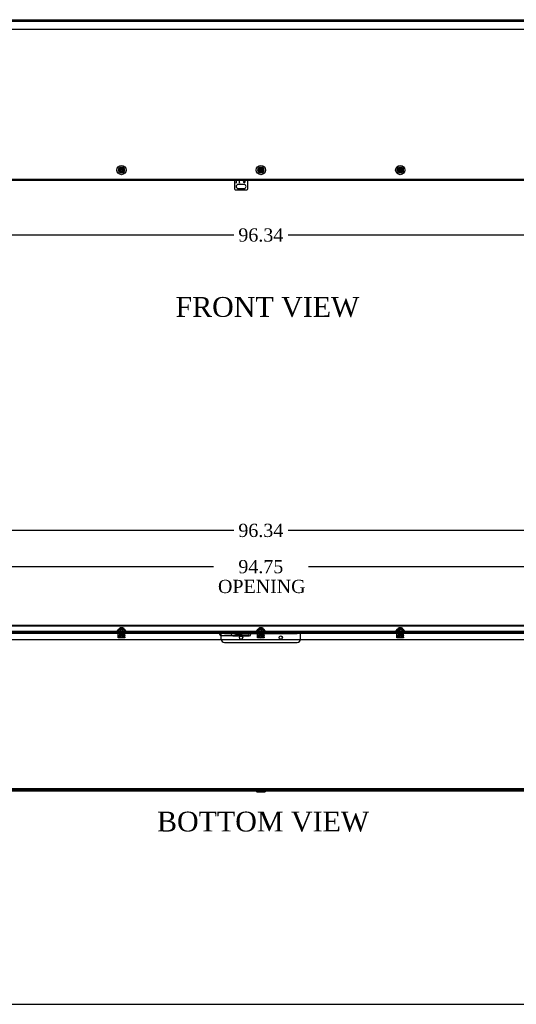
# Model space of a CAD drawing. Header units: inches. Extents: x 1 to 240, y -1 to 159.
# Tile 2 of 12: x 76 to 113, y 0 to 75. Entities that reach past the tile are written whole.
import ezdxf
from ezdxf.enums import TextEntityAlignment as Align
from ezdxf.lldxf.tags import DXFTag

# ---------------------------------------------------------------- set-up
doc = ezdxf.new("R2010")
doc.units = ezdxf.units.IN
doc.header["$MEASUREMENT"] = 0
for name, color, linetype in [('COM55240', 7, 'Continuous'), ('COM70472-36', 7, 'Continuous'), ('COM70473-36', 7, 'Continuous'), ('COM70475', 7, 'Continuous'), ('COM70985-8', 7, 'Continuous'), ('Default', 7, 'Continuous'), ('NTS16522', 7, 'Continuous'), ('RNG17670', 7, 'Continuous'), ('RVT19019', 7, 'Continuous'), ('SCS19475', 7, 'Continuous')]:
    doc.layers.add(name, color=color, linetype=linetype)
doc.styles.add('SEACAD_Times_New_Roman', font='times.ttf')
tags = doc.linetypes.add('HIDDEN2', pattern=[0.1875, 0.125, -0.0625]).pattern_tags.tags
tags[6:7] = [DXFTag(74, 4), DXFTag(75, 0), DXFTag(340, '0'), DXFTag(46, 0.0), DXFTag(50, 0.0), DXFTag(44, 0.0), DXFTag(45, 0.0)]
tags[4:5] = [DXFTag(74, 4), DXFTag(75, 0), DXFTag(340, '0'), DXFTag(46, 0.0), DXFTag(50, 0.0), DXFTag(44, 0.0), DXFTag(45, 0.0)]
doc.dimstyles.new('HAMMOND_(STH_-_240x160)', dxfattribs={"dimtxt": 1, "dimasz": 1.25, "dimexe": 0.5, "dimexo": 0.5, "dimgap": 0.25, "dimtad": 0, "dimtih": 1, "dimtoh": 1, "dimzin": 0, "dimdsep": 46, "dimtxsty": 'SEACAD_Times_New_Roman', "dimblk1": '_SE_FILLED', "dimblk2": '_SE_FILLED', "dimsah": 1, "dimcen": 0.5, "dimadec": 0, "dimazin": 0, "dimtfac": 0.8, "dimtofl": 0, "dimtmove": 1, "dimatfit": 3, "dimfxl": 1, "dimtolj": 1, "dimtzin": 0, "dimarcsym": 0})

# ---------------------------------------------------------------- blocks, each defined once
blk = doc.blocks.new('SE2')
at = {"layer": 'COM55240', "color": 7, "linetype": 'Continuous'}
for p, q in [((92.139, 62.717), (92.139, 62.081)), ((92.264, 62.717), (92.264, 62.518)), ((92.264, 62.717), (92.264, 62.554)), ((92.514, 62.518), (92.514, 62.717)), ((92.514, 62.554), (92.514, 62.717)), ((93.139, 62.081), (93.139, 62.717)), ((92.201, 62.018), (93.076, 62.018)), ((92.264, 62.518), (92.264, 62.554)), ((92.264, 62.518), (92.264, 62.518)), ((92.858, 62.424), (92.42, 62.424)), ((92.42, 62.112), (92.858, 62.112)), ((92.514, 62.554), (92.514, 62.518)), ((92.514, 62.518), (92.514, 62.518))]:
    blk.add_line(p, q, dxfattribs=at)
blk.add_circle((92.889, 62.618), 0.0625, dxfattribs=at)
for centre, radius, start, end in [((92.253, 62.132), 0.125, 204.29519, 245.70481), ((92.42, 62.268), 0.156, 90, 270), ((92.858, 62.268), 0.156, 270, 90), ((93.025, 62.132), 0.125, 294.29519, 335.70481)]:
    blk.add_arc(centre, radius, start, end, dxfattribs=at)
at = {"layer": 'COM70473-36', "color": 7, "linetype": 'HIDDEN2'}
for p, q in [((142.203, 74.757), (46.075, 74.757)), ((92.014, 62.789), (46.092, 62.789)), ((91.889, 62.789), (91.889, 62.717)), ((93.264, 62.789), (92.014, 62.789)), ((142.186, 62.789), (93.264, 62.789)), ((93.389, 62.717), (93.389, 62.789))]:
    blk.add_line(p, q, dxfattribs=at)
at = {"layer": 'COM70473-36', "color": 7, "linetype": 'Continuous'}
for p, q in [((92.014, 62.717), (46.092, 62.717)), ((93.264, 62.717), (92.014, 62.717)), ((142.186, 62.717), (93.264, 62.717))]:
    blk.add_line(p, q, dxfattribs=at)
for centre, radius in [((83.596, 63.514), 0.351), ((83.596, 63.514), 0.224), ((94.139, 63.514), 0.351), ((94.139, 63.514), 0.224), ((104.682, 63.514), 0.351), ((104.682, 63.514), 0.224)]:
    blk.add_circle(centre, radius, dxfattribs=at)
at = {"layer": 'COM70473-36', "color": 7, "linetype": 'HIDDEN2'}
for centre in [(83.596, 63.514), (94.139, 63.514), (104.682, 63.514)]:
    blk.add_circle(centre, 0.129, dxfattribs=at)
at = {"layer": 'COM70985-8', "color": 7, "linetype": 'Continuous'}
for p, q in [((45.809, 74.889), (142.468, 74.889)), ((142.504, 74.139), (45.774, 74.139))]:
    blk.add_line(p, q, dxfattribs=at)
at = {"layer": 'SCS19475', "color": 7, "linetype": 'Continuous'}
for p, q in [((83.539, 63.541), (83.438, 63.541)), ((83.438, 63.486), (83.539, 63.486)), ((83.581, 63.541), (83.539, 63.541)), ((83.539, 63.486), (83.581, 63.486)), ((83.611, 63.601), (83.581, 63.601)), ((83.581, 63.601), (83.581, 63.575)), ((83.581, 63.575), (83.581, 63.541)), ((83.581, 63.486), (83.581, 63.453)), ((83.581, 63.453), (83.581, 63.426)), ((83.581, 63.426), (83.611, 63.426)), ((83.611, 63.575), (83.611, 63.601)), ((83.611, 63.541), (83.611, 63.575)), ((83.653, 63.541), (83.611, 63.541)), ((83.611, 63.486), (83.653, 63.486)), ((83.611, 63.453), (83.611, 63.486)), ((83.611, 63.426), (83.611, 63.453)), ((83.754, 63.541), (83.653, 63.541)), ((83.653, 63.486), (83.754, 63.486)), ((94.082, 63.541), (93.981, 63.541)), ((93.981, 63.486), (94.082, 63.486)), ((94.124, 63.541), (94.082, 63.541)), ((94.082, 63.486), (94.124, 63.486)), ((94.154, 63.601), (94.124, 63.601)), ((94.124, 63.601), (94.124, 63.575)), ((94.124, 63.575), (94.124, 63.541)), ((94.124, 63.486), (94.124, 63.453)), ((94.124, 63.453), (94.124, 63.426)), ((94.124, 63.426), (94.154, 63.426)), ((94.154, 63.575), (94.154, 63.601)), ((94.154, 63.541), (94.154, 63.575)), ((94.196, 63.541), (94.154, 63.541)), ((94.154, 63.486), (94.196, 63.486)), ((94.154, 63.453), (94.154, 63.486)), ((94.154, 63.426), (94.154, 63.453)), ((94.297, 63.541), (94.196, 63.541)), ((94.196, 63.486), (94.297, 63.486)), ((104.625, 63.541), (104.524, 63.541)), ((104.524, 63.486), (104.625, 63.486)), ((104.667, 63.541), (104.625, 63.541)), ((104.625, 63.486), (104.667, 63.486)), ((104.697, 63.601), (104.667, 63.601)), ((104.667, 63.601), (104.667, 63.575)), ((104.667, 63.575), (104.667, 63.541)), ((104.667, 63.486), (104.667, 63.453)), ((104.667, 63.453), (104.667, 63.426)), ((104.667, 63.426), (104.697, 63.426)), ((104.697, 63.575), (104.697, 63.601)), ((104.697, 63.541), (104.697, 63.575)), ((104.739, 63.541), (104.697, 63.541)), ((104.697, 63.486), (104.739, 63.486)), ((104.697, 63.453), (104.697, 63.486)), ((104.697, 63.426), (104.697, 63.453)), ((104.84, 63.541), (104.739, 63.541)), ((104.739, 63.486), (104.84, 63.486))]:
    blk.add_line(p, q, dxfattribs=at)
for centre in [(83.596, 63.514), (94.139, 63.514), (104.682, 63.514)]:
    blk.add_circle(centre, 0.179, dxfattribs=at)
for centre, radius, start, end in [((83.596, 63.514), 0.161, 170.13595, 189.86405), ((83.596, 63.514), 0.0631, 103.74814, 154.17017), ((83.596, 63.514), 0.0631, 205.82983, 256.25186), ((83.596, 63.514), 0.0631, 25.82983, 76.25186), ((83.596, 63.514), 0.0631, 283.74814, 334.17017), ((83.596, 63.514), 0.161, 350.13595, 9.86405), ((94.139, 63.514), 0.161, 170.13595, 189.86405), ((94.139, 63.514), 0.0631, 103.74814, 154.17017), ((94.139, 63.514), 0.0631, 205.82983, 256.25186), ((94.139, 63.514), 0.0631, 25.82983, 76.25186), ((94.139, 63.514), 0.0631, 283.74814, 334.17017), ((94.139, 63.514), 0.161, 350.13595, 9.86405), ((104.682, 63.514), 0.161, 170.13595, 189.86405), ((104.682, 63.514), 0.0631, 103.74814, 154.17017), ((104.682, 63.514), 0.0631, 205.82983, 256.25186), ((104.682, 63.514), 0.0631, 25.82983, 76.25186), ((104.682, 63.514), 0.0631, 283.74814, 334.17017), ((104.682, 63.514), 0.161, 350.13595, 9.86405)]:
    blk.add_arc(centre, radius, start, end, dxfattribs=at)
blk = doc.blocks.new('SE6')
at = {"layer": 'COM55240', "color": 7, "linetype": 'Continuous'}
for p, q in [((92.139, 28.488), (92.139, 28.431)), ((92.139, 28.488), (92.201, 28.488)), ((92.139, 28.431), (92.201, 28.431)), ((92.201, 28.488), (93.076, 28.488)), ((92.201, 28.488), (92.201, 28.431)), ((92.201, 28.431), (93.076, 28.431)), ((92.264, 28.431), (92.264, 28.428)), ((92.264, 28.344), (92.264, 28.428)), ((92.514, 28.344), (92.264, 28.344)), ((92.514, 28.428), (92.514, 28.431)), ((92.514, 28.428), (92.514, 28.344)), ((93.076, 28.488), (93.076, 28.431)), ((93.076, 28.488), (93.139, 28.488)), ((93.076, 28.431), (93.139, 28.431)), ((93.139, 28.488), (93.139, 28.431))]:
    blk.add_line(p, q, dxfattribs=at)
at = {"layer": 'COM55240', "color": 7, "linetype": 'HIDDEN2'}
for p, q in [((92.264, 28.431), (92.264, 28.488)), ((92.264, 28.431), (92.264, 28.488)), ((92.264, 28.488), (92.264, 28.431)), ((92.514, 28.395), (92.264, 28.395)), ((92.514, 28.431), (92.514, 28.488)), ((92.514, 28.431), (92.514, 28.488)), ((92.57, 28.488), (92.57, 28.431)), ((92.707, 28.431), (92.707, 28.488)), ((92.826, 28.488), (92.826, 28.431)), ((92.951, 28.431), (92.951, 28.488)), ((93.014, 28.431), (93.014, 28.488))]:
    blk.add_line(p, q, dxfattribs=at)
at = {"layer": 'COM70472-36', "color": 7, "linetype": 'HIDDEN2'}
for p, q in [((46.764, 28.488), (91.139, 28.488)), ((83.481, 28.56), (83.481, 28.488)), ((83.711, 28.488), (83.711, 28.56)), ((91.139, 28.488), (91.926, 28.488)), ((92.57, 28.56), (92.57, 28.488)), ((92.707, 28.488), (92.707, 28.56)), ((93.139, 28.488), (141.514, 28.488)), ((94.024, 28.56), (94.024, 28.488)), ((94.254, 28.488), (94.254, 28.56)), ((104.567, 28.56), (104.567, 28.488)), ((104.797, 28.488), (104.797, 28.56)), ((91.139, 28.293), (91.948, 28.293)), ((142.139, 16.704), (46.139, 16.704)), ((93.731, 16.674), (93.849, 16.557)), ((94.408, 16.548), (93.87, 16.548)), ((94.014, 16.548), (94.014, 16.476)), ((94.264, 16.476), (94.264, 16.548)), ((94.429, 16.557), (94.547, 16.674))]:
    blk.add_line(p, q, dxfattribs=at)
at = {"layer": 'COM70472-36', "color": 7, "linetype": 'Continuous'}
for p, q in [((91.926, 28.488), (92.139, 28.488)), ((91.948, 28.293), (93.139, 28.293)), ((142.139, 16.632), (46.139, 16.632)), ((93.68, 16.623), (93.798, 16.506)), ((93.87, 16.476), (94.408, 16.476)), ((94.48, 16.506), (94.597, 16.623))]:
    blk.add_line(p, q, dxfattribs=at)
at = {"layer": 'COM70472-36', "color": 7, "linetype": 'HIDDEN2'}
for centre, radius, start, end in [((91.139, 28.418), 0.125, 164.21669, 270), ((93.659, 16.602), 0.102, 45, 90), ((93.87, 16.578), 0.03, 225, 270), ((94.408, 16.578), 0.03, 270, 315), ((94.619, 16.602), 0.102, 90, 135)]:
    blk.add_arc(centre, radius, start, end, dxfattribs=at)
at = {"layer": 'COM70472-36', "color": 7, "linetype": 'Continuous'}
for centre, radius, start, end in [((93.139, 28.418), 0.125, 270, 15.78331), ((93.659, 16.602), 0.03, 45, 90), ((93.87, 16.578), 0.102, 225, 270), ((94.408, 16.578), 0.102, 270, 315), ((94.619, 16.602), 0.03, 90, 135)]:
    blk.add_arc(centre, radius, start, end, dxfattribs=at)
at = {"layer": 'COM70472-36', "color": 7, "linetype": 'HIDDEN2'}
for points, knots in [([(91.139, 28.56), (91.132, 28.56), (91.125, 28.56), (91.112, 28.56), (91.106, 28.56), (91.093, 28.559), (91.087, 28.558), (91.075, 28.555), (91.069, 28.553), (91.058, 28.547), (91.053, 28.542), (91.044, 28.531), (91.04, 28.524), (91.032, 28.507), (91.029, 28.498), (91.023, 28.476), (91.02, 28.464), (91.019, 28.452)], [0, 0, 0, 0, 0.125, 0.125, 0.25, 0.25, 0.375, 0.375, 0.5, 0.5, 0.625, 0.625, 0.75, 0.75, 0.875, 0.875, 1, 1, 1, 1]), ([(91.139, 28.488), (91.136, 28.488), (91.13, 28.488), (91.121, 28.488), (91.112, 28.488), (91.103, 28.488), (91.095, 28.488), (91.087, 28.487), (91.079, 28.487), (91.071, 28.486), (91.061, 28.484), (91.049, 28.481), (91.038, 28.475), (91.03, 28.469), (91.026, 28.464), (91.022, 28.458), (91.02, 28.454), (91.019, 28.452)], [0, 0, 0, 0, 0.064467, 0.128729, 0.192586, 0.25584, 0.318296, 0.379772, 0.440105, 0.499142, 0.556739, 0.680356, 0.795221, 0.84942, 0.9015, 0.95162, 1, 1, 1, 1]), ([(93.238, 28.525), (93.235, 28.529), (93.232, 28.533), (93.225, 28.542), (93.22, 28.547), (93.209, 28.553), (93.203, 28.555), (93.191, 28.558), (93.185, 28.559), (93.172, 28.56), (93.166, 28.56), (93.152, 28.56), (93.146, 28.56), (93.139, 28.56)], [0.2983962, 0.2983962, 0.2983962, 0.2983962, 0.375, 0.375, 0.5, 0.5, 0.625, 0.625, 0.75, 0.75, 0.875, 0.875, 1, 1, 1, 1])]:
    blk.add_open_spline(points, degree=3, knots=knots, dxfattribs=at)
at = {"layer": 'COM70472-36', "color": 7, "linetype": 'Continuous'}
for points, knots in [([(93.259, 28.452), (93.259, 28.453), (93.258, 28.456), (93.256, 28.459), (93.253, 28.462), (93.251, 28.465), (93.248, 28.468), (93.245, 28.471), (93.242, 28.473), (93.239, 28.476), (93.235, 28.478), (93.231, 28.479), (93.227, 28.481), (93.223, 28.482), (93.219, 28.484), (93.21, 28.486), (93.197, 28.487), (93.181, 28.488), (93.166, 28.488), (93.152, 28.488), (93.143, 28.488), (93.139, 28.488)], [0, 0, 0, 0, 0.027466, 0.055461, 0.084035, 0.11323, 0.14308, 0.173615, 0.204858, 0.236824, 0.269518, 0.302936, 0.337071, 0.37191, 0.407439, 0.443638, 0.575107, 0.712953, 0.807502, 0.903408, 1, 1, 1, 1]), ([(93.259, 28.452), (93.257, 28.464), (93.255, 28.476), (93.249, 28.498), (93.246, 28.507), (93.241, 28.519), (93.239, 28.522), (93.238, 28.525)], [0, 0, 0, 0, 0.125, 0.125, 0.25, 0.25, 0.2983962, 0.2983962, 0.2983962, 0.2983962])]:
    blk.add_open_spline(points, degree=3, knots=knots, dxfattribs=at)
at = {"layer": 'COM70473-36', "color": 7, "linetype": 'Continuous'}
for p, q in [((46.092, 28.632), (142.186, 28.632)), ((83.372, 28.778), (83.245, 28.632)), ((83.372, 28.778), (83.82, 28.778)), ((83.947, 28.632), (83.82, 28.778)), ((93.264, 28.524), (92.014, 28.524)), ((93.915, 28.778), (93.788, 28.632)), ((93.915, 28.778), (94.363, 28.778)), ((94.49, 28.632), (94.363, 28.778)), ((104.458, 28.778), (104.331, 28.632)), ((104.458, 28.778), (104.906, 28.778)), ((105.033, 28.632), (104.906, 28.778)), ((46.092, 28.007), (142.186, 28.007)), ((92.014, 28.274), (93.264, 28.274))]:
    blk.add_line(p, q, dxfattribs=at)
at = {"layer": 'COM70473-36', "color": 7, "linetype": 'HIDDEN2'}
for p, q in [((46.092, 28.56), (142.186, 28.56)), ((83.467, 28.778), (83.299, 28.585)), ((83.892, 28.585), (83.724, 28.778)), ((94.01, 28.778), (93.842, 28.585)), ((94.435, 28.585), (94.267, 28.778)), ((104.553, 28.778), (104.385, 28.585)), ((104.978, 28.585), (104.81, 28.778))]:
    blk.add_line(p, q, dxfattribs=at)
for centre, start, end in [((83.245, 28.632), 270, 319), ((83.947, 28.632), 221, 270), ((93.788, 28.632), 270, 319), ((94.49, 28.632), 221, 270), ((104.331, 28.632), 270, 319), ((105.033, 28.632), 221, 270)]:
    blk.add_arc(centre, 0.072, start, end, dxfattribs=at)
at = {"layer": 'COM70473-36', "color": 7, "linetype": 'Continuous'}
for centre, start, end in [((92.014, 28.399), 90, 270), ((93.264, 28.399), 270, 90)]:
    blk.add_arc(centre, 0.125, start, end, dxfattribs=at)
at = {"layer": 'COM70475', "color": 7, "linetype": 'HIDDEN2'}
for p, q in [((91.139, 28.452), (91.139, 28.524)), ((91.139, 28.524), (91.389, 28.524)), ((91.139, 28.416), (91.139, 28.452)), ((91.389, 28.452), (91.139, 28.452)), ((91.139, 28.024), (91.139, 28.416)), ((91.389, 28.524), (92.014, 28.524)), ((91.389, 28.452), (91.901, 28.452)), ((92.139, 28.452), (93.139, 28.452)), ((93.259, 28.452), (96.889, 28.452)), ((93.264, 28.524), (96.889, 28.524)), ((96.889, 28.524), (97.139, 28.524)), ((97.139, 28.452), (96.889, 28.452)), ((97.139, 28.524), (97.139, 28.452)), ((97.139, 28.416), (97.139, 28.452)), ((97.139, 28.024), (97.139, 28.416)), ((91.389, 27.774), (96.889, 27.774))]:
    blk.add_line(p, q, dxfattribs=at)
at = {"layer": 'COM70475', "color": 7, "linetype": 'Continuous'}
for p, q in [((91.901, 28.452), (92.139, 28.452)), ((93.139, 28.452), (93.259, 28.452))]:
    blk.add_line(p, q, dxfattribs=at)
at = {"layer": 'COM70475', "color": 7, "linetype": 'HIDDEN2'}
for centre in [(92.639, 28.149), (95.639, 28.149)]:
    blk.add_circle(centre, 0.125, dxfattribs=at)
for centre, start, end in [((91.389, 28.024), 180, 270), ((96.889, 28.024), 270, 0)]:
    blk.add_arc(centre, 0.25, start, end, dxfattribs=at)
at = {"layer": 'COM70985-8', "color": 7, "linetype": 'Continuous'}
for p, q in [((142.504, 29.07), (45.774, 29.07)), ((142.504, 28.998), (45.774, 28.998)), ((48.559, 16.56), (93.72, 16.56)), ((93.72, 16.584), (93.72, 16.56)), ((93.72, 16.56), (93.744, 16.56)), ((94.534, 16.56), (94.558, 16.56)), ((94.558, 16.56), (94.558, 16.584)), ((94.558, 16.56), (139.719, 16.56))]:
    blk.add_line(p, q, dxfattribs=at)
at = {"layer": 'COM70985-8', "color": 7, "linetype": 'HIDDEN2'}
for p, q in [((76.019, 16.56), (76.019, 16.632)), ((83.067, 16.632), (83.067, 16.56)), ((83.317, 16.56), (83.317, 16.632)), ((90.365, 16.632), (90.365, 16.56)), ((90.615, 16.56), (90.615, 16.632)), ((93.72, 16.632), (93.72, 16.584)), ((93.744, 16.56), (94.534, 16.56)), ((94.558, 16.584), (94.558, 16.632)), ((97.663, 16.632), (97.663, 16.56)), ((97.913, 16.56), (97.913, 16.632)), ((104.961, 16.632), (104.961, 16.56)), ((105.211, 16.56), (105.211, 16.632)), ((112.259, 16.632), (112.259, 16.56)), ((112.509, 16.56), (112.509, 16.632))]:
    blk.add_line(p, q, dxfattribs=at)
at = {"layer": 'NTS16522', "color": 7, "linetype": 'HIDDEN2'}
for p, q in [((83.346, 28.56), (83.346, 28.578)), ((83.346, 28.578), (83.846, 28.578)), ((83.346, 28.544), (83.346, 28.56)), ((83.346, 28.328), (83.346, 28.544)), ((83.346, 28.328), (83.846, 28.328)), ((83.346, 28.296), (83.346, 28.328)), ((83.846, 28.31), (83.346, 28.31)), ((83.409, 28.56), (83.409, 28.578)), ((83.42, 28.21), (83.438, 28.31)), ((83.453, 28.357), (83.438, 28.357)), ((83.438, 28.357), (83.438, 28.347)), ((83.451, 28.347), (83.438, 28.347)), ((83.463, 28.31), (83.446, 28.21)), ((83.453, 28.357), (83.447, 28.328)), ((83.453, 28.56), (83.453, 28.578)), ((83.453, 28.357), (83.46, 28.401)), ((83.453, 28.357), (83.454, 28.357)), ((83.475, 28.357), (83.454, 28.357)), ((83.46, 28.401), (83.732, 28.401)), ((83.475, 28.357), (83.475, 28.401)), ((83.489, 28.578), (83.489, 28.56)), ((83.501, 28.185), (83.501, 28.401)), ((83.518, 28.401), (83.518, 28.195)), ((83.674, 28.195), (83.674, 28.401)), ((83.691, 28.185), (83.691, 28.401)), ((83.703, 28.56), (83.703, 28.578)), ((83.717, 28.401), (83.717, 28.357)), ((83.738, 28.357), (83.717, 28.357)), ((83.746, 28.21), (83.729, 28.31)), ((83.732, 28.401), (83.739, 28.357)), ((83.738, 28.357), (83.739, 28.357)), ((83.739, 28.56), (83.739, 28.578)), ((83.739, 28.357), (83.744, 28.328)), ((83.739, 28.357), (83.754, 28.357)), ((83.741, 28.347), (83.754, 28.347)), ((83.754, 28.347), (83.754, 28.357)), ((83.754, 28.31), (83.772, 28.21)), ((83.783, 28.56), (83.783, 28.578)), ((83.846, 28.56), (83.846, 28.578)), ((83.846, 28.56), (83.846, 28.544)), ((83.846, 28.328), (83.846, 28.544)), ((83.846, 28.328), (83.846, 28.296)), ((93.889, 28.56), (93.889, 28.578)), ((93.889, 28.578), (94.389, 28.578)), ((93.889, 28.544), (93.889, 28.56)), ((93.889, 28.328), (93.889, 28.544)), ((93.889, 28.328), (94.389, 28.328)), ((93.889, 28.296), (93.889, 28.328)), ((94.389, 28.31), (93.889, 28.31)), ((93.952, 28.56), (93.952, 28.578)), ((93.963, 28.21), (93.981, 28.31)), ((93.996, 28.357), (93.981, 28.357)), ((93.981, 28.357), (93.981, 28.347)), ((93.994, 28.347), (93.981, 28.347)), ((94.006, 28.31), (93.989, 28.21)), ((93.996, 28.357), (93.99, 28.328)), ((93.996, 28.56), (93.996, 28.578)), ((93.996, 28.357), (94.003, 28.401)), ((93.996, 28.357), (93.997, 28.357)), ((94.018, 28.357), (93.997, 28.357)), ((94.003, 28.401), (94.275, 28.401)), ((94.018, 28.357), (94.018, 28.401)), ((94.032, 28.578), (94.032, 28.56)), ((94.044, 28.185), (94.044, 28.401)), ((94.061, 28.401), (94.061, 28.195)), ((94.217, 28.195), (94.217, 28.401)), ((94.234, 28.185), (94.234, 28.401)), ((94.246, 28.56), (94.246, 28.578)), ((94.26, 28.401), (94.26, 28.357)), ((94.281, 28.357), (94.26, 28.357)), ((94.289, 28.21), (94.272, 28.31)), ((94.275, 28.401), (94.282, 28.357)), ((94.281, 28.357), (94.282, 28.357)), ((94.282, 28.56), (94.282, 28.578)), ((94.282, 28.357), (94.287, 28.328)), ((94.297, 28.357), (94.282, 28.357)), ((94.284, 28.347), (94.297, 28.347)), ((94.297, 28.347), (94.297, 28.357)), ((94.297, 28.31), (94.315, 28.21)), ((94.326, 28.56), (94.326, 28.578)), ((94.389, 28.56), (94.389, 28.578)), ((94.389, 28.56), (94.389, 28.544)), ((94.389, 28.328), (94.389, 28.544)), ((94.389, 28.328), (94.389, 28.296)), ((104.432, 28.56), (104.432, 28.578)), ((104.432, 28.578), (104.932, 28.578)), ((104.432, 28.544), (104.432, 28.56)), ((104.432, 28.328), (104.432, 28.544)), ((104.432, 28.328), (104.932, 28.328)), ((104.432, 28.296), (104.432, 28.328)), ((104.932, 28.31), (104.432, 28.31)), ((104.495, 28.56), (104.495, 28.578)), ((104.506, 28.21), (104.524, 28.31)), ((104.524, 28.357), (104.539, 28.357)), ((104.524, 28.357), (104.524, 28.347)), ((104.537, 28.347), (104.524, 28.347)), ((104.549, 28.31), (104.532, 28.21)), ((104.539, 28.357), (104.533, 28.328)), ((104.539, 28.56), (104.539, 28.578)), ((104.539, 28.357), (104.546, 28.401)), ((104.539, 28.357), (104.54, 28.357)), ((104.561, 28.357), (104.54, 28.357)), ((104.546, 28.401), (104.818, 28.401)), ((104.561, 28.357), (104.561, 28.401)), ((104.575, 28.578), (104.575, 28.56)), ((104.587, 28.185), (104.587, 28.401)), ((104.604, 28.401), (104.604, 28.195)), ((104.76, 28.195), (104.76, 28.401)), ((104.777, 28.185), (104.777, 28.401)), ((104.789, 28.56), (104.789, 28.578)), ((104.803, 28.401), (104.803, 28.357)), ((104.824, 28.357), (104.803, 28.357)), ((104.832, 28.21), (104.815, 28.31)), ((104.818, 28.401), (104.825, 28.357)), ((104.824, 28.357), (104.825, 28.357)), ((104.825, 28.56), (104.825, 28.578)), ((104.825, 28.357), (104.83, 28.328)), ((104.825, 28.357), (104.84, 28.357)), ((104.827, 28.347), (104.84, 28.347)), ((104.84, 28.347), (104.84, 28.357)), ((104.84, 28.31), (104.858, 28.21)), ((104.869, 28.56), (104.869, 28.578)), ((104.932, 28.56), (104.932, 28.578)), ((104.932, 28.56), (104.932, 28.544)), ((104.932, 28.328), (104.932, 28.544)), ((104.932, 28.328), (104.932, 28.296)), ((83.346, 28.165), (83.346, 28.296)), ((83.346, 28.133), (83.346, 28.165)), ((83.346, 28.15), (83.846, 28.15)), ((83.846, 28.133), (83.346, 28.133)), ((83.42, 28.21), (83.441, 28.185)), ((83.42, 28.21), (83.446, 28.21)), ((83.441, 28.185), (83.446, 28.21)), ((83.751, 28.185), (83.441, 28.185)), ((83.446, 28.21), (83.746, 28.21)), ((83.489, 28.15), (83.489, 28.133)), ((83.518, 28.195), (83.508, 28.185)), ((83.518, 28.195), (83.674, 28.195)), ((83.684, 28.185), (83.674, 28.195)), ((83.703, 28.133), (83.703, 28.15)), ((83.772, 28.21), (83.746, 28.21)), ((83.751, 28.185), (83.746, 28.21)), ((83.751, 28.185), (83.772, 28.21)), ((83.846, 28.165), (83.846, 28.296)), ((83.846, 28.165), (83.846, 28.133)), ((93.889, 28.165), (93.889, 28.296)), ((93.889, 28.133), (93.889, 28.165)), ((93.889, 28.15), (94.389, 28.15)), ((94.389, 28.133), (93.889, 28.133)), ((93.963, 28.21), (93.984, 28.185)), ((93.963, 28.21), (93.989, 28.21)), ((93.984, 28.185), (93.989, 28.21)), ((94.294, 28.185), (93.984, 28.185)), ((93.989, 28.21), (94.289, 28.21)), ((94.032, 28.15), (94.032, 28.133)), ((94.061, 28.195), (94.051, 28.185)), ((94.061, 28.195), (94.217, 28.195)), ((94.227, 28.185), (94.217, 28.195)), ((94.246, 28.133), (94.246, 28.15)), ((94.315, 28.21), (94.289, 28.21)), ((94.294, 28.185), (94.289, 28.21)), ((94.294, 28.185), (94.315, 28.21)), ((94.389, 28.165), (94.389, 28.296)), ((94.389, 28.165), (94.389, 28.133)), ((104.432, 28.165), (104.432, 28.296)), ((104.432, 28.133), (104.432, 28.165)), ((104.432, 28.15), (104.932, 28.15)), ((104.932, 28.133), (104.432, 28.133)), ((104.506, 28.21), (104.527, 28.185)), ((104.506, 28.21), (104.532, 28.21)), ((104.527, 28.185), (104.532, 28.21)), ((104.837, 28.185), (104.527, 28.185)), ((104.532, 28.21), (104.832, 28.21)), ((104.575, 28.15), (104.575, 28.133)), ((104.604, 28.195), (104.594, 28.185)), ((104.604, 28.195), (104.76, 28.195)), ((104.77, 28.185), (104.76, 28.195)), ((104.789, 28.133), (104.789, 28.15)), ((104.858, 28.21), (104.832, 28.21)), ((104.837, 28.185), (104.832, 28.21)), ((104.837, 28.185), (104.858, 28.21)), ((104.932, 28.165), (104.932, 28.296)), ((104.932, 28.165), (104.932, 28.133))]:
    blk.add_line(p, q, dxfattribs=at)
for centre, start_param, end_param in [((83.396, 28.664), 0.820505, 0.946712), ((83.796, 28.664), -0.946712, -0.820505), ((93.939, 28.664), 0.820505, 0.946712), ((94.339, 28.664), -0.946712, -0.820505), ((104.482, 28.664), 0.820505, 0.946712), ((104.882, 28.664), -0.946712, -0.820505)]:
    blk.add_ellipse(centre, major_axis=(0, -0.451), ratio=0.176327, start_param=start_param, end_param=end_param, dxfattribs=at)
at = {"layer": 'RNG17670', "color": 7, "linetype": 'HIDDEN2'}
for p, q in [((83.694, 28.528), (83.425, 28.528)), ((83.425, 28.528), (83.425, 28.496)), ((83.694, 28.496), (83.425, 28.496)), ((83.471, 28.528), (83.471, 28.496)), ((83.694, 28.496), (83.694, 28.528)), ((93.968, 28.528), (94.237, 28.528)), ((93.968, 28.528), (93.968, 28.496)), ((93.968, 28.496), (94.237, 28.496)), ((94.014, 28.528), (94.014, 28.496)), ((94.237, 28.496), (94.237, 28.528)), ((104.78, 28.528), (104.511, 28.528)), ((104.511, 28.528), (104.511, 28.496)), ((104.78, 28.496), (104.511, 28.496)), ((104.557, 28.528), (104.557, 28.496)), ((104.78, 28.496), (104.78, 28.528))]:
    blk.add_line(p, q, dxfattribs=at)
at = {"layer": 'RVT19019', "color": 7, "linetype": 'HIDDEN2'}
for p, q in [((92.744, 28.6), (92.534, 28.6)), ((92.576, 28.56), (92.576, 28.431)), ((92.701, 28.431), (92.701, 28.56)), ((92.576, 28.293), (92.576, 28.232)), ((92.701, 28.232), (92.576, 28.232)), ((92.701, 28.232), (92.701, 28.293))]:
    blk.add_line(p, q, dxfattribs=at)
at = {"layer": 'RVT19019', "color": 7, "linetype": 'Continuous'}
for p, q in [((92.576, 28.431), (92.576, 28.293)), ((92.701, 28.293), (92.701, 28.431))]:
    blk.add_line(p, q, dxfattribs=at)
at = {"layer": 'RVT19019', "color": 7, "linetype": 'HIDDEN2'}
for centre, start, end in [((92.534, 28.58), 90, 270), ((92.744, 28.58), 270, 90)]:
    blk.add_arc(centre, 0.02, start, end, dxfattribs=at)
at = {"layer": 'SCS19475', "color": 7, "linetype": 'Continuous'}
for p, q in [((83.438, 28.846), (83.435, 28.846)), ((83.539, 28.906), (83.581, 28.906)), ((83.581, 28.906), (83.581, 28.901)), ((83.611, 28.906), (83.653, 28.906)), ((83.611, 28.901), (83.611, 28.906)), ((83.754, 28.846), (83.756, 28.846)), ((93.981, 28.846), (93.978, 28.846)), ((94.082, 28.906), (94.124, 28.906)), ((94.124, 28.906), (94.124, 28.901)), ((94.154, 28.906), (94.196, 28.906)), ((94.154, 28.901), (94.154, 28.906)), ((94.297, 28.846), (94.299, 28.846)), ((104.524, 28.846), (104.521, 28.846)), ((104.625, 28.906), (104.667, 28.906)), ((104.667, 28.906), (104.667, 28.901)), ((104.697, 28.906), (104.739, 28.906)), ((104.697, 28.901), (104.697, 28.906)), ((104.84, 28.846), (104.842, 28.846))]:
    blk.add_line(p, q, dxfattribs=at)
at = {"layer": 'SCS19475', "color": 7, "linetype": 'HIDDEN2'}
for p, q in [((83.438, 28.846), (83.581, 28.846)), ((83.691, 28.458), (83.501, 28.458)), ((83.501, 28.458), (83.501, 28.163)), ((83.52, 28.458), (83.52, 28.143)), ((83.522, 28.778), (83.522, 28.458)), ((83.581, 28.846), (83.581, 28.901)), ((83.581, 28.846), (83.611, 28.846)), ((83.611, 28.846), (83.611, 28.901)), ((83.611, 28.846), (83.754, 28.846)), ((83.67, 28.458), (83.67, 28.778)), ((83.672, 28.458), (83.672, 28.143)), ((83.691, 28.163), (83.691, 28.458)), ((93.981, 28.846), (94.124, 28.846)), ((94.234, 28.458), (94.044, 28.458)), ((94.044, 28.458), (94.044, 28.163)), ((94.063, 28.458), (94.063, 28.143)), ((94.065, 28.778), (94.065, 28.458)), ((94.124, 28.846), (94.124, 28.901)), ((94.124, 28.846), (94.154, 28.846)), ((94.154, 28.846), (94.154, 28.901)), ((94.154, 28.846), (94.297, 28.846)), ((94.213, 28.458), (94.213, 28.778)), ((94.215, 28.458), (94.215, 28.143)), ((94.234, 28.163), (94.234, 28.458)), ((104.524, 28.846), (104.667, 28.846)), ((104.777, 28.458), (104.587, 28.458)), ((104.587, 28.458), (104.587, 28.163)), ((104.606, 28.458), (104.606, 28.143)), ((104.608, 28.778), (104.608, 28.458)), ((104.667, 28.846), (104.667, 28.901)), ((104.667, 28.846), (104.697, 28.846)), ((104.697, 28.846), (104.697, 28.901)), ((104.697, 28.846), (104.84, 28.846)), ((104.756, 28.458), (104.756, 28.778)), ((104.758, 28.458), (104.758, 28.143)), ((104.777, 28.163), (104.777, 28.458)), ((83.691, 28.163), (83.501, 28.163)), ((83.501, 28.163), (83.53, 28.133)), ((83.661, 28.133), (83.53, 28.133)), ((83.661, 28.133), (83.691, 28.163)), ((94.234, 28.163), (94.044, 28.163)), ((94.044, 28.163), (94.073, 28.133)), ((94.204, 28.133), (94.073, 28.133)), ((94.204, 28.133), (94.234, 28.163)), ((104.777, 28.163), (104.587, 28.163)), ((104.587, 28.163), (104.616, 28.133)), ((104.747, 28.133), (104.616, 28.133)), ((104.747, 28.133), (104.777, 28.163))]:
    blk.add_line(p, q, dxfattribs=at)
at = {"layer": 'SCS19475', "color": 7, "linetype": 'Continuous'}
for centre, start, end in [((83.542, 28.781), 148.86499, 181.31469), ((83.649, 28.781), 358.68531, 31.13501), ((94.085, 28.781), 148.86499, 181.31469), ((94.192, 28.781), 358.68531, 31.13501), ((104.628, 28.781), 148.86499, 181.31469), ((104.735, 28.781), 358.68531, 31.13501)]:
    blk.add_arc(centre, 0.125, start, end, dxfattribs=at)
for points, knots in [([(83.438, 28.846), (83.443, 28.854), (83.449, 28.862), (83.464, 28.877), (83.472, 28.883), (83.49, 28.893), (83.499, 28.897), (83.519, 28.903), (83.529, 28.905), (83.539, 28.906)], [0, 0, 0, 0, 0.25, 0.25, 0.5, 0.5, 0.75, 0.75, 1, 1, 1, 1]), ([(83.581, 28.901), (83.586, 28.901), (83.591, 28.901), (83.601, 28.901), (83.606, 28.901), (83.611, 28.901)], [0, 0, 0, 0, 0.5, 0.5, 1, 1, 1, 1]), ([(83.653, 28.906), (83.663, 28.905), (83.673, 28.903), (83.693, 28.897), (83.702, 28.893), (83.72, 28.883), (83.728, 28.877), (83.739, 28.866), (83.742, 28.862), (83.748, 28.854), (83.751, 28.85), (83.754, 28.846)], [0, 0, 0, 0, 0.25, 0.25, 0.5, 0.5, 0.75, 0.75, 0.875, 0.875, 1, 1, 1, 1]), ([(93.981, 28.846), (93.986, 28.854), (93.992, 28.862), (94.007, 28.877), (94.015, 28.883), (94.033, 28.893), (94.042, 28.897), (94.062, 28.903), (94.072, 28.905), (94.082, 28.906)], [0, 0, 0, 0, 0.25, 0.25, 0.5, 0.5, 0.75, 0.75, 1, 1, 1, 1]), ([(94.124, 28.901), (94.129, 28.901), (94.134, 28.901), (94.144, 28.901), (94.149, 28.901), (94.154, 28.901)], [0, 0, 0, 0, 0.5, 0.5, 1, 1, 1, 1]), ([(94.196, 28.906), (94.206, 28.905), (94.216, 28.903), (94.236, 28.897), (94.245, 28.893), (94.263, 28.883), (94.271, 28.877), (94.282, 28.866), (94.285, 28.862), (94.291, 28.854), (94.294, 28.85), (94.297, 28.846)], [0, 0, 0, 0, 0.25, 0.25, 0.5, 0.5, 0.75, 0.75, 0.875, 0.875, 1, 1, 1, 1]), ([(104.524, 28.846), (104.529, 28.854), (104.535, 28.862), (104.55, 28.877), (104.558, 28.883), (104.576, 28.893), (104.585, 28.897), (104.605, 28.903), (104.615, 28.905), (104.625, 28.906)], [0, 0, 0, 0, 0.25, 0.25, 0.5, 0.5, 0.75, 0.75, 1, 1, 1, 1]), ([(104.667, 28.901), (104.672, 28.901), (104.677, 28.901), (104.687, 28.901), (104.692, 28.901), (104.697, 28.901)], [0, 0, 0, 0, 0.5, 0.5, 1, 1, 1, 1]), ([(104.739, 28.906), (104.749, 28.905), (104.759, 28.903), (104.779, 28.897), (104.788, 28.893), (104.806, 28.883), (104.814, 28.877), (104.825, 28.866), (104.828, 28.862), (104.834, 28.854), (104.837, 28.85), (104.84, 28.846)], [0, 0, 0, 0, 0.25, 0.25, 0.5, 0.5, 0.75, 0.75, 0.875, 0.875, 1, 1, 1, 1])]:
    blk.add_open_spline(points, degree=3, knots=knots, dxfattribs=at)
blk = doc.blocks.new('DMBLK5741')
at = {"layer": 'Default', "linetype": 'Continuous'}
for points in [[(47.217, 58.395), (47.217, 58.812), (45.967, 58.603)], [(141.061, 58.395), (142.311, 58.603), (141.061, 58.812)]]:
    blk.add_hatch(color=7, dxfattribs=at).paths.add_polyline_path(points)
at = {"layer": 'Default', "color": 7, "linetype": 'Continuous'}
for p, q in [((45.967, 62.342), (45.967, 58.103)), ((142.311, 62.342), (142.311, 58.103)), ((45.967, 58.603), (92.083, 58.603)), ((96.195, 58.603), (142.311, 58.603))]:
    blk.add_line(p, q, dxfattribs=at)
at = {"layer": 'Default', "color": 7, "linetype": 'Continuous', "style": 'SEACAD_Times_New_Roman'}
blk.add_text('96.34', height=1, dxfattribs=at).set_placement((92.433, 59.103), align=Align.TOP_LEFT)
blk = doc.blocks.new('_SE_FILLED')
at = {"color": 0}
blk.add_line((0, 0), (-1, 0), dxfattribs=at)
blk.add_solid([(0, 0), (-1, -0.1665), (-1, 0.1665), (0, 0)], dxfattribs=at)
blk = doc.blocks.new('DMBLK5752')
at = {"layer": 'Default', "linetype": 'Continuous'}
for points in [[(48.014, 33.723), (46.764, 33.514), (48.014, 33.306)], [(140.264, 33.723), (140.264, 33.306), (141.514, 33.514)]]:
    blk.add_hatch(color=7, dxfattribs=at).paths.add_polyline_path(points)
at = {"layer": 'Default', "color": 7, "linetype": 'Continuous'}
for p, q in [((46.764, 23.122), (46.764, 34.014)), ((141.514, 28.935), (141.514, 34.014)), ((46.764, 33.514), (90.542, 33.514)), ((97.735, 33.514), (141.514, 33.514))]:
    blk.add_line(p, q, dxfattribs=at)
at = {"layer": 'Default', "color": 7, "linetype": 'Continuous', "style": 'SEACAD_Times_New_Roman'}
for s, p in [('94.75', (92.433, 34.014)), ('OPENING', (90.892, 32.514))]:
    blk.add_text(s, height=1, dxfattribs=at).set_placement(p, align=Align.TOP_LEFT)
blk = doc.blocks.new('DMBLK5759')
at = {"layer": 'Default', "linetype": 'Continuous'}
for points in [[(47.217, 36.463), (45.967, 36.255), (47.217, 36.046)], [(141.061, 36.463), (141.061, 36.046), (142.311, 36.255)]]:
    blk.add_hatch(color=7, dxfattribs=at).paths.add_polyline_path(points)
at = {"layer": 'Default', "color": 7, "linetype": 'Continuous'}
for p, q in [((45.967, 29.024), (45.967, 36.755)), ((142.311, 28.766), (142.311, 36.755)), ((92.083, 36.255), (45.967, 36.255)), ((142.311, 36.255), (96.195, 36.255))]:
    blk.add_line(p, q, dxfattribs=at)
at = {"layer": 'Default', "color": 7, "linetype": 'Continuous', "style": 'SEACAD_Times_New_Roman'}
blk.add_text('96.34', height=1, dxfattribs=at).set_placement((92.433, 36.755), align=Align.TOP_LEFT)
blk = doc.blocks.new('BORDER')
at = {"layer": 'Default', "color": 7, "linetype": 'Continuous'}
blk.add_line((-41.86, 0), (0, 0), dxfattribs=at)

msp = doc.modelspace()

# ---------------------------------------------------------------- block references
at = {"layer": 'Default', "color": 7, "xscale": 5.7, "yscale": 5.7, "zscale": 5.7}
msp.add_blockref('BORDER', (239.562, 0.401), dxfattribs=at)
at = {"layer": 'Default'}
for name in ['SE2', 'SE6']:
    msp.add_blockref(name, (0, 0), dxfattribs=at)

# ---------------------------------------------------------------- texts
at = {"layer": 'Default', "color": 7, "linetype": 'Continuous', "style": 'SEACAD_Times_New_Roman'}
for s, p in [('FRONT VIEW', (87.679, 53.909)), ('BOTTOM VIEW', (86.283, 14.976))]:
    msp.add_text(s, height=1.5, dxfattribs=at).set_placement(p, align=Align.TOP_LEFT)

# ---------------------------------------------------------------- dimensions: what is measured, and where the dimension line sits
at = {"layer": 'Default', "color": 7, "linetype": 'Continuous'}
dim = msp.add_linear_dim(base=(45.967, 58.603), p1=(45.967, 62.842), p2=(142.311, 62.842), angle=0, text='\\A1;<>', dimstyle='HAMMOND_(STH_-_240x160)', override={"dimtmove": 0}, dxfattribs=at)
dim.commit()
dim.dimension.update_dxf_attribs({"geometry": 'DMBLK5741', "text_midpoint": (94.139, 58.603), "dimtype": 161})
for base, p1, p2, text, picture, middle in [((45.967, 36.255), (142.311, 28.266), (45.967, 28.524), '\\A1;<>', 'DMBLK5759', (94.139, 36.255)), ((141.514, 33.514), (46.764, 22.622), (141.514, 28.435), '\\A1;<>\\POPENING', 'DMBLK5752', (94.139, 33.514))]:
    dim = msp.add_linear_dim(base=base, p1=p1, p2=p2, text=text, dimstyle='HAMMOND_(STH_-_240x160)', override={"dimtmove": 0}, dxfattribs=at)
    dim.commit()
    dim.dimension.update_dxf_attribs({"geometry": picture, "text_midpoint": middle, "dimtype": 160})

doc.saveas('drawing.dxf')
